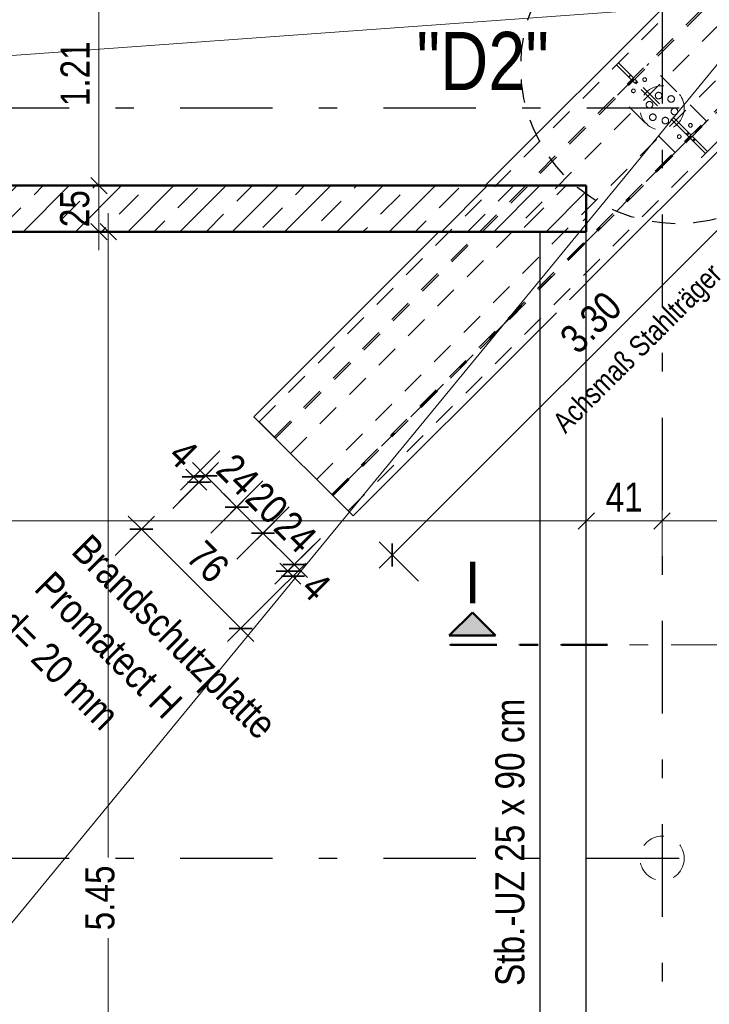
# Model space of a CAD drawing. Header units: millimetres. Extents: x 0 to 102, y -15 to 47.
# Tile 90 of 103: x 45.07 to 48.8, y 31.43 to 36.76. Entities that reach past the tile are written whole.
import ezdxf

# ---------------------------------------------------------------- set-up
doc = ezdxf.new("R2010")
doc.units = ezdxf.units.MM
for name, pattern in [('DASHDOT', [1, 0.5, -0.25, 0, -0.25]), ('DASHDOTX2', [2, 1, -0.5, 0, -0.5]), ('HIDDEN', [0.375, 0.25, -0.125])]:
    doc.linetypes.add(name, pattern=pattern)
doc.layers.add('Achsen', color=7, linetype='Continuous', lineweight=20)
doc.layers.add('Schraffuren', color=7, linetype='Continuous', lineweight=20)
doc.styles.add('Arial', font='arial.ttf')
doc.styles.add('Arial Narrow', font='ARIALN.TTF')
doc.dimstyles.new('Arch_Strakon_dimstyle', dxfattribs={"dimtxt": 15.75, "dimasz": 1, "dimexe": 1.25, "dimexo": 0.0625, "dimgap": 1, "dimtad": 0, "dimzin": 12, "dimdsep": 46, "dimtxsty": 'Arial Narrow', "dimblk": 'Arrowhead_Tick', "dimsah": 1, "dimcen": 0, "dimse1": 1, "dimse2": 1, "dimclrd": 6, "dimclrt": 2, "dimazin": 0, "dimtfac": 1, "dimtdec": 4, "dimtmove": 0, "dimatfit": 3, "dimldrblk": 'NONE', "dimfxl": 1, "dimtvp": 1, "dimtolj": 1, "dimtzin": 0, "dimlwd": 13, "dimarcsym": 2})

# ---------------------------------------------------------------- blocks, each defined once
blk = doc.blocks.new('Arrowhead_Tick')
at = {"color": 0, "linetype": 'Continuous', "lineweight": -2}
for p, q in [((0, 20), (0, -10)), ((-1, 0), (0, 0)), ((10, 0), (0, 0))]:
    blk.add_line(p, q, dxfattribs=at)
at = {"color": 2, "linetype": 'Continuous', "lineweight": 35}
blk.add_line((4.42, 4.42), (-4.42, -4.42), dxfattribs=at)
blk = doc.blocks.new('*D70')
at = {"layer": 'Achsen', "color": 6, "linetype": 'Continuous', "lineweight": 13}
for p, q in [((45.55, 35.6045), (45.55, 32.2287)), ((45.55, 30.1745), (45.55, 31.7919))]:
    blk.add_line(p, q, dxfattribs=at)
at = {"layer": 'Defpoints', "color": 0}
for p in [(45.55, 35.6145), (48.1357, 35.6145), (48.1359, 30.1645)]:
    blk.add_point(p, dxfattribs=at)
at = {"layer": 'Achsen', "color": 6, "lineweight": 13, "xscale": 0.01, "yscale": 0.01, "zscale": 0.01}
for p, rotation in [((45.55, 35.6145), 90), ((45.55, 30.1645), 270)]:
    blk.add_blockref('Arrowhead_Tick', p, dxfattribs=dict(at, rotation=rotation))
at = {"layer": 'Achsen', "color": 2, "lineweight": 35, "insert": (45.5059, 32.0103), "char_height": 0.1575, "attachment_point": 5, "rotation": 90, "style": 'Arial Narrow'}
blk.add_mtext('\\A1;5.45', dxfattribs=at)
blk = doc.blocks.new('_None')
blk = doc.blocks.new('*D71')
at = {"layer": 'Achsen', "color": 6, "linetype": 'Continuous', "lineweight": 13}
blk.add_line((45.5, 35.6245), (45.5, 35.8545), dxfattribs=at)
at = {"layer": 'Defpoints', "color": 0}
for p in [(45.5, 35.8645), (48.1357, 35.8645), (48.1357, 35.6145)]:
    blk.add_point(p, dxfattribs=at)
at = {"layer": 'Achsen', "color": 6, "lineweight": 13, "xscale": 0.01, "yscale": 0.01, "zscale": 0.01}
for p, rotation in [((45.5, 35.8645), 90), ((45.5, 35.6145), 270)]:
    blk.add_blockref('Arrowhead_Tick', p, dxfattribs=dict(at, rotation=rotation))
at = {"layer": 'Achsen', "color": 2, "lineweight": 35, "insert": (45.3696, 35.7395), "char_height": 0.1575, "attachment_point": 5, "rotation": 90, "style": 'Arial Narrow'}
blk.add_mtext('\\A1;25', dxfattribs=at)
blk = doc.blocks.new('*D72')
at = {"layer": 'Achsen', "color": 6, "linetype": 'Continuous', "lineweight": 13}
blk.add_line((45.5, 35.8745), (45.5, 37.0645), dxfattribs=at)
at = {"layer": 'Defpoints', "color": 0}
for p in [(45.5, 37.0745), (50.9136, 37.0745), (48.1357, 35.8645)]:
    blk.add_point(p, dxfattribs=at)
at = {"layer": 'Achsen', "color": 6, "lineweight": 13, "xscale": 0.01, "yscale": 0.01, "zscale": 0.01}
for p, rotation in [((45.5, 37.0745), 90), ((45.5, 35.8645), 270)]:
    blk.add_blockref('Arrowhead_Tick', p, dxfattribs=dict(at, rotation=rotation))
at = {"layer": 'Achsen', "color": 2, "lineweight": 35, "insert": (45.3709, 36.4695), "char_height": 0.1575, "attachment_point": 5, "rotation": 90, "style": 'Arial Narrow'}
blk.add_mtext('\\A1;1.21', dxfattribs=at)
blk = doc.blocks.new('*D77')
at = {"layer": 'Achsen', "color": 6, "linetype": 'Continuous', "lineweight": 13}
blk.add_line((35.2907, 34.05), (48.1257, 34.05), dxfattribs=at)
at = {"layer": 'Defpoints', "color": 0}
for p in [(35.2807, 35.8645), (48.1357, 35.6145), (48.1357, 34.05)]:
    blk.add_point(p, dxfattribs=at)
at = {"layer": 'Achsen', "color": 6, "lineweight": 13, "xscale": 0.01, "yscale": 0.01, "zscale": 0.01}
blk.add_blockref('Arrowhead_Tick', (48.1357, 34.05), dxfattribs=at)
at = {"layer": 'Achsen', "color": 6, "lineweight": 13, "xscale": 0.01, "yscale": 0.01, "zscale": 0.01, "rotation": 180}
blk.add_blockref('Arrowhead_Tick', (35.2807, 34.05), dxfattribs=at)
at = {"layer": 'Achsen', "color": 2, "lineweight": 35, "insert": (41.7082, 34.1804), "char_height": 0.1575, "attachment_point": 5, "style": 'Arial Narrow'}
blk.add_mtext('\\A1;12.85{\\A1;\\H.6x;\\S5;}', dxfattribs=at)
blk = doc.blocks.new('*D78')
at = {"layer": 'Achsen', "color": 6, "linetype": 'Continuous', "lineweight": 13}
blk.add_line((48.1457, 34.05), (48.5357, 34.05), dxfattribs=at)
at = {"layer": 'Defpoints', "color": 0}
for p in [(48.5457, 39.0086), (48.1357, 35.6145), (48.5457, 34.05)]:
    blk.add_point(p, dxfattribs=at)
at = {"layer": 'Achsen', "color": 6, "lineweight": 13, "xscale": 0.01, "yscale": 0.01, "zscale": 0.01}
blk.add_blockref('Arrowhead_Tick', (48.5457, 34.05), dxfattribs=at)
at = {"layer": 'Achsen', "color": 6, "lineweight": 13, "xscale": 0.01, "yscale": 0.01, "zscale": 0.01, "rotation": 180}
blk.add_blockref('Arrowhead_Tick', (48.1357, 34.05), dxfattribs=at)
at = {"layer": 'Achsen', "color": 2, "lineweight": 35, "insert": (48.3407, 34.1791), "char_height": 0.1575, "attachment_point": 5, "style": 'Arial Narrow'}
blk.add_mtext('\\A1;41', dxfattribs=at)
blk = doc.blocks.new('*D79')
at = {"layer": 'Achsen', "color": 6, "linetype": 'Continuous', "lineweight": 13}
blk.add_line((48.5557, 34.05), (49.3257, 34.05), dxfattribs=at)
at = {"layer": 'Defpoints', "color": 0}
for p in [(48.5457, 39.0086), (49.3357, 39.0086), (49.3357, 34.05)]:
    blk.add_point(p, dxfattribs=at)
at = {"layer": 'Achsen', "color": 6, "lineweight": 13, "xscale": 0.01, "yscale": 0.01, "zscale": 0.01}
blk.add_blockref('Arrowhead_Tick', (49.3357, 34.05), dxfattribs=at)
at = {"layer": 'Achsen', "color": 6, "lineweight": 13, "xscale": 0.01, "yscale": 0.01, "zscale": 0.01, "rotation": 180}
blk.add_blockref('Arrowhead_Tick', (48.5457, 34.05), dxfattribs=at)
at = {"layer": 'Achsen', "color": 2, "lineweight": 35, "insert": (48.9407, 34.1804), "char_height": 0.1575, "attachment_point": 5, "style": 'Arial Narrow'}
blk.add_mtext('\\A1;79', dxfattribs=at)
blk = doc.blocks.new('*D116')
at = {"layer": 'Achsen', "color": 6, "linetype": 'Continuous', "lineweight": 13}
blk.add_line((49.85, 30.1745), (49.85, 35.6045), dxfattribs=at)
at = {"layer": 'Defpoints', "color": 0}
for p in [(48.1357, 35.6145), (49.85, 35.6145), (47.8859, 30.1645)]:
    blk.add_point(p, dxfattribs=at)
at = {"layer": 'Achsen', "color": 6, "lineweight": 13, "xscale": 0.01, "yscale": 0.01, "zscale": 0.01}
for p, rotation in [((49.85, 35.6145), 90), ((49.85, 30.1645), 270)]:
    blk.add_blockref('Arrowhead_Tick', p, dxfattribs=dict(at, rotation=rotation))
at = {"layer": 'Achsen', "color": 2, "lineweight": 35, "insert": (49.7199, 32.8895), "char_height": 0.1575, "attachment_point": 5, "rotation": 90, "style": 'Arial Narrow'}
blk.add_mtext('\\A1;5.45', dxfattribs=at)
blk = doc.blocks.new('*D117')
at = {"layer": 'Achsen', "color": 6, "linetype": 'Continuous', "lineweight": 13}
blk.add_line((49.85, 35.6245), (49.85, 35.8545), dxfattribs=at)
at = {"layer": 'Defpoints', "color": 0}
for p in [(48.1357, 35.8645), (49.85, 35.8645), (48.1357, 35.6145)]:
    blk.add_point(p, dxfattribs=at)
at = {"layer": 'Achsen', "color": 6, "lineweight": 13, "xscale": 0.01, "yscale": 0.01, "zscale": 0.01}
for p, rotation in [((49.85, 35.8645), 90), ((49.85, 35.6145), 270)]:
    blk.add_blockref('Arrowhead_Tick', p, dxfattribs=dict(at, rotation=rotation))
at = {"layer": 'Achsen', "color": 2, "lineweight": 35, "insert": (49.7196, 35.7395), "char_height": 0.1575, "attachment_point": 5, "rotation": 90, "style": 'Arial Narrow'}
blk.add_mtext('\\A1;25', dxfattribs=at)
blk = doc.blocks.new('*D118')
at = {"layer": 'Achsen', "color": 6, "linetype": 'Continuous', "lineweight": 13}
blk.add_line((50.7, 19.7145), (50.7, 35.8545), dxfattribs=at)
at = {"layer": 'Defpoints', "color": 0}
for p in [(48.1357, 35.8645), (50.7, 35.8645), (48.1355, 19.7045)]:
    blk.add_point(p, dxfattribs=at)
at = {"layer": 'Achsen', "color": 6, "lineweight": 13, "xscale": 0.01, "yscale": 0.01, "zscale": 0.01}
for p, rotation in [((50.7, 35.8645), 90), ((50.7, 19.7045), 270)]:
    blk.add_blockref('Arrowhead_Tick', p, dxfattribs=dict(at, rotation=rotation))
at = {"layer": 'Achsen', "color": 2, "lineweight": 35, "insert": (50.5696, 27.7845), "char_height": 0.1575, "attachment_point": 5, "rotation": 90, "style": 'Arial Narrow'}
blk.add_mtext('\\A1;16.16', dxfattribs=at)
blk = doc.blocks.new('*D391')
at = {"layer": 'Achsen', "color": 6, "linetype": 'Continuous', "lineweight": 13}
for p, q in [((46.0052, 34.2951), (45.9981, 34.3022)), ((46.0123, 34.288), (46.0409, 34.2595)), ((46.0479, 34.2524), (46.055, 34.2453))]:
    blk.add_line(p, q, dxfattribs=at)
at = {"layer": 'Defpoints', "color": 0}
for p in [(46.3381, 34.6139), (46.3667, 34.5854), (46.0409, 34.2595)]:
    blk.add_point(p, dxfattribs=at)
at = {"layer": 'Achsen', "color": 6, "lineweight": 13, "xscale": 0.01, "yscale": 0.01, "zscale": 0.01}
for p, rotation in [((46.0123, 34.288), 315.0066009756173), ((46.0409, 34.2595), 135.0066009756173)]:
    blk.add_blockref('Arrowhead_Tick', p, dxfattribs=dict(at, rotation=rotation))
at = {"layer": 'Achsen', "color": 2, "lineweight": 35, "insert": (45.9569, 34.4142), "char_height": 0.1575, "attachment_point": 5, "rotation": 315.0066, "style": 'Arial Narrow'}
blk.add_mtext('\\A1;4', dxfattribs=at)
blk = doc.blocks.new('*D392')
at = {"layer": 'Achsen', "color": 6, "linetype": 'Continuous', "lineweight": 13}
blk.add_line((46.0833, 34.2878), (46.2389, 34.1322), dxfattribs=at)
at = {"layer": 'Defpoints', "color": 0}
for p in [(46.3667, 34.5854), (46.5364, 34.4157), (46.2459, 34.1251)]:
    blk.add_point(p, dxfattribs=at)
at = {"layer": 'Achsen', "color": 6, "lineweight": 13, "xscale": 0.01, "yscale": 0.01, "zscale": 0.01}
for p, rotation in [((46.0762, 34.2948), 135.0066009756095), ((46.2459, 34.1251), 315.0066009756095)]:
    blk.add_blockref('Arrowhead_Tick', p, dxfattribs=dict(at, rotation=rotation))
at = {"layer": 'Achsen', "color": 2, "lineweight": 35, "insert": (46.2523, 34.3013), "char_height": 0.1575, "attachment_point": 5, "rotation": 315.0066, "style": 'Arial Narrow'}
blk.add_mtext('\\A1;24', dxfattribs=at)
blk = doc.blocks.new('*D393')
at = {"layer": 'Achsen', "color": 6, "linetype": 'Continuous', "lineweight": 13}
blk.add_line((46.253, 34.1181), (46.38, 33.9911), dxfattribs=at)
at = {"layer": 'Defpoints', "color": 0}
for p in [(46.5364, 34.4157), (46.6775, 34.2745), (46.3871, 33.984)]:
    blk.add_point(p, dxfattribs=at)
at = {"layer": 'Achsen', "color": 6, "lineweight": 13, "xscale": 0.01, "yscale": 0.01, "zscale": 0.01}
for p, rotation in [((46.2459, 34.1251), 135.0066009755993), ((46.3871, 33.984), 315.0066009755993)]:
    blk.add_blockref('Arrowhead_Tick', p, dxfattribs=dict(at, rotation=rotation))
at = {"layer": 'Achsen', "color": 2, "lineweight": 35, "insert": (46.4087, 34.1468), "char_height": 0.1575, "attachment_point": 5, "rotation": 315.0066, "style": 'Arial Narrow'}
blk.add_mtext('\\A1;20', dxfattribs=at)
blk = doc.blocks.new('*D394')
at = {"layer": 'Achsen', "color": 6, "linetype": 'Continuous', "lineweight": 13}
blk.add_line((46.3942, 33.977), (46.5497, 33.8214), dxfattribs=at)
at = {"layer": 'Defpoints', "color": 0}
for p in [(46.6775, 34.2745), (46.8472, 34.1048), (46.5568, 33.8143)]:
    blk.add_point(p, dxfattribs=at)
at = {"layer": 'Achsen', "color": 6, "lineweight": 13, "xscale": 0.01, "yscale": 0.01, "zscale": 0.01}
for p, rotation in [((46.3871, 33.984), 135.0066009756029), ((46.5568, 33.8143), 315.0066009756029)]:
    blk.add_blockref('Arrowhead_Tick', p, dxfattribs=dict(at, rotation=rotation))
at = {"layer": 'Achsen', "color": 2, "lineweight": 35, "insert": (46.5632, 33.9905), "char_height": 0.1575, "attachment_point": 5, "rotation": 315.0066, "style": 'Arial Narrow'}
blk.add_mtext('\\A1;24', dxfattribs=at)
blk = doc.blocks.new('*D395')
at = {"layer": 'Achsen', "color": 6, "linetype": 'Continuous', "lineweight": 13}
for p, q in [((46.5144, 33.786), (46.5073, 33.7931)), ((46.5215, 33.779), (46.5494, 33.751)), ((46.5565, 33.7439), (46.5636, 33.7369))]:
    blk.add_line(p, q, dxfattribs=at)
at = {"layer": 'Defpoints', "color": 0}
for p in [(46.8472, 34.1048), (46.8752, 34.0768), (46.5494, 33.751)]:
    blk.add_point(p, dxfattribs=at)
at = {"layer": 'Achsen', "color": 6, "lineweight": 13, "xscale": 0.01, "yscale": 0.01, "zscale": 0.01}
for p, rotation in [((46.5215, 33.779), 315.0066009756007), ((46.5494, 33.751), 135.0066009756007)]:
    blk.add_blockref('Arrowhead_Tick', p, dxfattribs=dict(at, rotation=rotation))
at = {"layer": 'Achsen', "color": 2, "lineweight": 35, "insert": (46.6756, 33.6956), "char_height": 0.1575, "attachment_point": 5, "rotation": 315.0066, "style": 'Arial Narrow'}
blk.add_mtext('\\A1;4', dxfattribs=at)
blk = doc.blocks.new('*D396')
at = {"layer": 'Achsen', "color": 6, "linetype": 'Continuous', "lineweight": 13}
blk.add_line((45.7365, 33.9981), (46.2596, 33.4752), dxfattribs=at)
at = {"layer": 'Defpoints', "color": 0}
for p in [(46.3381, 34.6139), (46.8752, 34.0768), (46.2666, 33.4681)]:
    blk.add_point(p, dxfattribs=at)
at = {"layer": 'Achsen', "color": 6, "lineweight": 13, "xscale": 0.01, "yscale": 0.01, "zscale": 0.01}
for p, rotation in [((45.7295, 34.0052), 135.0066009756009), ((46.2666, 33.4681), 315.0066009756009)]:
    blk.add_blockref('Arrowhead_Tick', p, dxfattribs=dict(at, rotation=rotation))
at = {"layer": 'Achsen', "color": 2, "lineweight": 35, "insert": (46.0903, 33.8289), "char_height": 0.1575, "attachment_point": 5, "rotation": 315.0066, "style": 'Arial Narrow'}
blk.add_mtext('\\A1;76', dxfattribs=at)
blk = doc.blocks.new('*D439')
at = {"color": 6, "linetype": 'Continuous', "lineweight": 13}
blk.add_line((32.2, 35.6245), (32.2, 36.2745), dxfattribs=at)
at = {"layer": 'Defpoints', "color": 0}
for p in [(32.2, 36.2845), (50.9136, 36.2845), (48.1357, 35.6145)]:
    blk.add_point(p, dxfattribs=at)
at = {"color": 6, "lineweight": 13, "xscale": 0.01, "yscale": 0.01, "zscale": 0.01}
for p, rotation in [((32.2, 36.2845), 90), ((32.2, 35.6145), 270)]:
    blk.add_blockref('Arrowhead_Tick', p, dxfattribs=dict(at, rotation=rotation))
at = {"color": 2, "lineweight": 35, "insert": (32.0696, 35.9495), "char_height": 0.1575, "attachment_point": 5, "rotation": 90, "style": 'Arial Narrow'}
blk.add_mtext('\\A1;67', dxfattribs=at)
blk = doc.blocks.new('*D443')
at = {"color": 6, "linetype": 'Continuous', "lineweight": 13}
blk.add_line((49.85, 35.8745), (49.85, 36.2745), dxfattribs=at)
at = {"layer": 'Defpoints', "color": 0}
for p in [(49.85, 36.2845), (50.9136, 36.2845), (48.1357, 35.8645)]:
    blk.add_point(p, dxfattribs=at)
at = {"color": 6, "lineweight": 13, "xscale": 0.01, "yscale": 0.01, "zscale": 0.01}
for p, rotation in [((49.85, 36.2845), 90), ((49.85, 35.8645), 270)]:
    blk.add_blockref('Arrowhead_Tick', p, dxfattribs=dict(at, rotation=rotation))
at = {"color": 2, "lineweight": 35, "insert": (49.7209, 36.0745), "char_height": 0.1575, "attachment_point": 5, "rotation": 90, "style": 'Arial Narrow'}
blk.add_mtext('\\A1;42', dxfattribs=at)
blk = doc.blocks.new('*D569')
at = {"color": 6, "linetype": 'Continuous', "lineweight": 13}
blk.add_line((47.0935, 33.8727), (49.4122, 36.1914), dxfattribs=at)
at = {"layer": 'Defpoints', "color": 0}
for p in [(49.096, 36.5218), (49.4193, 36.1985), (46.8752, 34.0768)]:
    blk.add_point(p, dxfattribs=at)
at = {"color": 6, "lineweight": 13, "xscale": 0.01, "yscale": 0.01, "zscale": 0.01}
for p, rotation in [((49.4193, 36.1985), 45), ((47.0864, 33.8656), 225)]:
    blk.add_blockref('Arrowhead_Tick', p, dxfattribs=dict(at, rotation=rotation))
at = {"color": 2, "lineweight": 35, "insert": (48.1607, 35.1243), "char_height": 0.1575, "attachment_point": 5, "rotation": 45, "style": 'Arial Narrow'}
blk.add_mtext('\\A1;3.30', dxfattribs=at)

msp = doc.modelspace()

# ---------------------------------------------------------------- hatches: boundary and pattern name
at = {"lineweight": 13, "true_color": 0x0000ff}
msp.add_hatch(color=5, dxfattribs=at).paths.add_polyline_path([(47.5200243, 33.5544245), (47.3950243, 33.4294245), (47.6450243, 33.4294245)])
at = {"layer": 'Schraffuren', "lineweight": 13}
h = msp.add_hatch(dxfattribs=at)
h.set_pattern_fill('bB', color=6, scale=0.01, angle=45, style=0, pattern_type=2)
h.set_pattern_definition([(45, (0, 0), (-0.14142136, 0.14142136), [0.15, -0.1]), (45, (-0.07071, 0.07071), (-0.14142136, 0.14142136), [])])
h.paths.add_polyline_path([(48.1356918, 35.6144708), (36.5806918, 35.6144708), (36.5806918, 35.8644748), (48.1356918, 35.8644708)])

# ---------------------------------------------------------------- linework, layer by layer
at = {"color": 6, "linetype": 'HIDDEN', "lineweight": 13, "ltscale": 0.5}
for p, q in [((46.3666787, 34.585359), (48.6152171, 36.8344155)), ((46.4479777, 34.5040234), (48.7778517, 36.8344342)), ((46.4550496, 34.4969531), (48.7919938, 36.8344359)), ((46.5363844, 34.4156533), (48.9546284, 36.8344546)), ((46.6775155, 34.2745222), (49.0960463, 36.693053)), ((46.7588328, 34.1932049), (49.0960463, 36.5304184)), ((46.7659038, 34.1861339), (49.0960463, 36.5162763)), ((48.2998221, 36.518439), (48.3104288, 36.5290456)), ((48.3666039, 36.4516573), (48.2998221, 36.518439)), ((48.3047992, 36.3543542), (48.4745048, 36.5240599)), ((48.3772105, 36.4622639), (48.3104288, 36.5290456)), ((48.7856318, 36.2129329), (48.4745048, 36.5240599)), ((48.3655831, 36.4526781), (48.3761897, 36.4632847)), ((48.3666039, 36.4516573), (48.3772105, 36.4622639)), ((48.3811394, 36.4371218), (48.3666039, 36.4516573)), ((48.391746, 36.4477284), (48.3772105, 36.4622639)), ((48.3811394, 36.4371218), (48.391746, 36.4477284)), ((48.3882105, 36.4300507), (48.3988171, 36.4406573)), ((48.4098171, 36.4296573), (48.3988171, 36.4406573)), ((48.3992105, 36.4190507), (48.3882105, 36.4300507)), ((48.3992105, 36.4190507), (48.4098171, 36.4296573)), ((48.6809766, 36.1372846), (48.3992105, 36.4190507)), ((48.4037668, 36.4144943), (48.4143734, 36.4251009)), ((48.6915832, 36.1478912), (48.4098171, 36.4296573)), ((46.8472211, 34.1048166), (49.0960463, 36.3536417)), ((48.6159262, 36.0432272), (48.3047992, 36.3543542)), ((48.6159262, 36.0432272), (48.7856318, 36.2129329)), ((48.6764202, 36.141841), (48.6870268, 36.1524476)), ((48.6809766, 36.1372846), (48.6915832, 36.1478912)), ((48.6919766, 36.1262846), (48.6809766, 36.1372846)), ((48.7025832, 36.1368912), (48.6915832, 36.1478912)), ((48.7206542, 36.1188201), (48.7096542, 36.1298201)), ((48.7100476, 36.1082135), (48.6990476, 36.1192135)), ((48.7803649, 36.0378963), (48.7100476, 36.1082135)), ((48.7100753, 36.1082412), (48.7206819, 36.1188478)), ((48.7146317, 36.1036849), (48.7252383, 36.1142915)), ((48.7909715, 36.0485029), (48.7206542, 36.1188201)), ((47.8858675, 35.0874945), (48.1358675, 35.3374945))]:
    msp.add_line(p, q, dxfattribs=at)
at = {"color": 9, "linetype": 'DASHDOT', "lineweight": 0, "ltscale": 0.5}
for p, q in [((46.7631539, 34.1888838), (49.0960463, 36.5217762)), ((47.3950243, 33.3794245), (49.8192615, 33.3794245))]:
    msp.add_line(p, q, dxfattribs=at)
at = {"color": 4, "linetype": 'Continuous', "lineweight": 50}
for p, q in [((48.1356918, 35.8644792), (36.5806918, 35.8644748)), ((48.1356918, 35.6144708), (48.1356918, 35.8644708)), ((48.1356918, 35.6144708), (36.5806918, 35.6144708))]:
    msp.add_line(p, q, dxfattribs=at)
at = {"color": 9, "linetype": 'Continuous', "lineweight": 0}
for p, q in [((47.5200243, 33.5544245), (47.3950243, 33.4294245)), ((47.6450243, 33.4294245), (47.5200243, 33.5544245)), ((47.3950243, 33.4294245), (47.6450243, 33.4294245))]:
    msp.add_line(p, q, dxfattribs=at)
at = {"color": 6, "linetype": 'HIDDEN', "lineweight": 13, "ltscale": 0.5}
for centre, radius in [((48.4519419, 36.4379142), 0.01), ((48.391009, 36.3769813), 0.01), ((48.5457097, 36.284471), 0.12), ((48.5271623, 36.3512584), 0.0178428), ((48.5947771, 36.333141), 0.0178428), ((48.4776648, 36.3017609), 0.0178428), ((48.6128944, 36.2655262), 0.0178428), ((48.4957821, 36.2341461), 0.0178428), ((48.5633969, 36.2160287), 0.0178428), ((48.6995502, 36.1903058), 0.01), ((48.6386174, 36.1293729), 0.01), ((48.5461097, 32.2244647), 0.12)]:
    msp.add_circle(centre, radius, dxfattribs=at)
at = {"layer": 'Achsen', "color": 3, "linetype": 'DASHDOTX2', "lineweight": 25, "ltscale": 0.5}
for p, q in [((48.5456957, 39.0086435), (48.5456957, 13.2571345)), ((5.2386957, 36.284471), (50.913591, 36.284471)), ((5.2386957, 32.224471), (50.913591, 32.224471))]:
    msp.add_line(p, q, dxfattribs=at)
at = {"layer": 'Achsen', "color": 5, "linetype": 'Continuous', "lineweight": 18}
for p, q in [((35.0306918, 19.7044708), (49.1260462, 36.8644743)), ((35.2806918, 35.8644743), (49.1260463, 36.8644737))]:
    msp.add_line(p, q, dxfattribs=at)
at = {"layer": 'Achsen', "color": 3, "linetype": 'Continuous', "lineweight": 25}
for p, q in [((47.5886437, 35.8644729), (48.5887951, 36.8646244)), ((48.1358675, 35.3374945), (49.1258963, 36.3275232)), ((46.3381042, 34.6139335), (47.3386437, 35.614473)), ((47.8858675, 30.1644613), (47.8858675, 35.6144729)), ((48.1358675, 35.6144708), (48.1356918, 35.6144708)), ((48.1358675, 30.1644646), (48.1358675, 35.6144729)), ((46.8752054, 34.0768323), (47.8858675, 35.0874945)), ((46.8752054, 34.0768323), (46.3381042, 34.6139335)), ((46.5363762, 34.4156452), (46.3666511, 34.5853313))]:
    msp.add_line(p, q, dxfattribs=at)
at = {"layer": 'Achsen', "color": 4, "linetype": 'Continuous', "lineweight": 50}
for p, q in [((47.3950243, 33.4294245), (47.5200243, 33.5544245)), ((47.5200243, 33.5544245), (47.6450243, 33.4294245)), ((47.6450243, 33.4294245), (47.3950243, 33.4294245))]:
    msp.add_line(p, q, dxfattribs=at)
at = {"layer": 'Achsen', "color": 4, "linetype": 'DASHDOT', "lineweight": 50, "ltscale": 0.5}
msp.add_line((48.2513774, 33.3794245), (47.3903061, 33.3794245), dxfattribs=at)
at = {"layer": 'Achsen', "color": 3, "linetype": 'HIDDEN', "lineweight": 25, "ltscale": 0.5}
msp.add_circle((48.631313, 36.5075822), 0.85, dxfattribs=at)

# ---------------------------------------------------------------- texts
at = {"color": 3, "lineweight": 25, "style": 'Arial Narrow'}
msp.add_text('Achsmaß Stahlträger', height=0.1125, rotation=45, dxfattribs=at).set_placement((48.0234226, 34.5182819))
at = {"color": 2, "lineweight": 35, "style": 'Arial Narrow'}
for s, p in [('Brandschutzplatte', (45.3431349, 33.8785908)), ('Promatect H', (45.1426701, 33.678126)), ('d= 20 mm', (44.9422053, 33.4776613))]:
    msp.add_text(s, height=0.1575, rotation=315, dxfattribs=at).set_placement(p)
at = {"color": 4, "lineweight": 50, "style": 'Arial'}
msp.add_text('I', height=0.225, dxfattribs=at).set_placement((47.4772743, 33.6044245))
at = {"layer": 'Achsen', "color": 1, "lineweight": 70, "style": 'Arial Narrow'}
msp.add_text('"D2"', height=0.315, dxfattribs=at).set_placement((47.2173126, 36.3808688))
at = {"layer": 'Achsen', "color": 2, "lineweight": 35, "style": 'Arial Narrow'}
msp.add_text('Stb.-UZ 25 x 90 cm', height=0.1575, rotation=90, dxfattribs=at).set_placement((47.8013461, 31.5339513))

# ---------------------------------------------------------------- dimensions: what is measured, and where the dimension line sits
at = {"lineweight": 35}
for base, p1, p2, angle, text, picture, middle in [((49.4193189, 36.1985036), (46.8752054, 34.0768323), (49.0960463, 36.5217762), 45, '3.30', '*D569', (48.2528727, 35.0320574)), ((32.2, 36.284471), (48.1356918, 35.6144708), (50.913591, 36.284471), 90, '67', '*D439', (32.2, 35.9494709)), ((49.85, 36.284471), (48.1356918, 35.8644792), (50.913591, 36.284471), 90, '42', '*D443', (49.85, 36.0744751))]:
    dim = msp.add_linear_dim(base=base, p1=p1, p2=p2, angle=angle, text=text, dimstyle='Arch_Strakon_dimstyle', override={"dimscale": 0.01, "dimtxt": 15.75, "dimasz": 1, "dimgap": 5, "dimtad": 1, "dimjust": 0, "dimtih": 0, "dimtoh": 0, "dimdec": 5, "dimdsep": 46, "dimtxsty": 'Arial Narrow', "dimclrd": 6, "dimclrt": 2, "dimtix": 1, "dimtofl": 255, "dimtmove": 0, "dimatfit": 2, "dimfxl": 0, "dimfxlon": 0, "dimtvp": 31.746032, "dimlwd": 13}, dxfattribs=at)
    dim.commit()
    dim.dimension.update_dxf_attribs({"geometry": picture, "text_midpoint": middle, "dimtype": 160})
at = {"layer": 'Achsen', "lineweight": 35}
for base, p1, p2, text, picture, middle in [((48.5456957, 34.05), (48.1356918, 35.6144708), (48.5456957, 39.0086435), '41', '*D78', (48.3406938, 34.05)), ((49.3356957, 34.05), (48.5456957, 39.0086435), (49.3356957, 39.0086435), '79', '*D79', (48.9406957, 34.05)), ((48.1356918, 34.05), (35.2806918, 35.8644743), (48.1356918, 35.6144708), '12.85{\\A1;\\H.6x;\\S5;}', '*D77', (41.7081918, 34.05))]:
    dim = msp.add_linear_dim(base=base, p1=p1, p2=p2, text=text, dimstyle='Arch_Strakon_dimstyle', override={"dimscale": 0.01, "dimtxt": 15.75, "dimasz": 1, "dimgap": 5, "dimtad": 1, "dimjust": 0, "dimtih": 0, "dimtoh": 0, "dimdec": 5, "dimdsep": 46, "dimtxsty": 'Arial Narrow', "dimclrd": 6, "dimclrt": 2, "dimtix": 1, "dimtofl": 255, "dimtmove": 0, "dimatfit": 2, "dimfxl": 0, "dimfxlon": 0, "dimtvp": 31.746032, "dimlwd": 13}, dxfattribs=at)
    dim.commit()
    dim.dimension.update_dxf_attribs({"geometry": picture, "text_midpoint": middle, "dimtype": 160})
for base, p1, p2, angle, text, override, picture, middle in [((45.5, 37.074471), (48.1356918, 35.8644792), (50.913591, 37.074471), 90, '1.21', {"dimscale": 0.01, "dimtxt": 15.75, "dimasz": 1, "dimgap": 5, "dimtad": 1, "dimjust": 0, "dimtih": 0, "dimtoh": 0, "dimdec": 5, "dimdsep": 46, "dimtxsty": 'Arial Narrow', "dimclrd": 6, "dimclrt": 2, "dimtix": 1, "dimtofl": 255, "dimtmove": 0, "dimatfit": 2, "dimfxl": 0, "dimfxlon": 0, "dimtvp": 31.746032, "dimlwd": 13}, '*D72', (45.5, 36.4694751)), ((45.5, 35.8644792), (48.1356918, 35.6144708), (48.1356918, 35.8644792), 90, '25', {"dimscale": 0.01, "dimtxt": 15.75, "dimasz": 1, "dimgap": 5, "dimtad": 1, "dimjust": 0, "dimtih": 0, "dimtoh": 0, "dimdec": 5, "dimdsep": 46, "dimtxsty": 'Arial Narrow', "dimclrd": 6, "dimclrt": 2, "dimtix": 1, "dimtofl": 255, "dimtmove": 0, "dimatfit": 2, "dimfxl": 0, "dimfxlon": 0, "dimtvp": 31.746032, "dimlwd": 13}, '*D71', (45.5, 35.739475)), ((50.7, 35.8644792), (48.1354615, 19.704471), (48.1356918, 35.8644792), 90, '16.16', {"dimscale": 0.01, "dimtxt": 15.75, "dimasz": 1, "dimgap": 5, "dimtad": 1, "dimjust": 0, "dimtih": 0, "dimtoh": 0, "dimdec": 5, "dimdsep": 46, "dimtxsty": 'Arial Narrow', "dimclrd": 6, "dimclrt": 2, "dimtix": 1, "dimtofl": 255, "dimtmove": 0, "dimatfit": 2, "dimfxl": 0, "dimfxlon": 0, "dimtvp": 31.746032, "dimlwd": 13}, '*D118', (50.7, 27.7844751)), ((49.85, 35.8644792), (48.1356918, 35.6144708), (48.1356918, 35.8644792), 90, '25', {"dimscale": 0.01, "dimtxt": 15.75, "dimasz": 1, "dimgap": 5, "dimtad": 1, "dimjust": 0, "dimtih": 0, "dimtoh": 0, "dimdec": 5, "dimdsep": 46, "dimtxsty": 'Arial Narrow', "dimclrd": 6, "dimclrt": 2, "dimtix": 1, "dimtofl": 255, "dimtmove": 0, "dimatfit": 2, "dimfxl": 0, "dimfxlon": 0, "dimtvp": 31.746032, "dimlwd": 13}, '*D117', (49.85, 35.739475)), ((45.55, 35.6144708), (48.1358675, 30.1644646), (48.1356918, 35.6144708), 90, '5.45', {"dimscale": 0.01, "dimtxt": 15.75, "dimasz": 1, "dimgap": 5, "dimtad": 0, "dimjust": 0, "dimtih": 0, "dimtoh": 0, "dimdec": 5, "dimdsep": 46, "dimtxsty": 'Arial Narrow', "dimclrd": 6, "dimclrt": 2, "dimtix": 0, "dimtofl": 255, "dimtmove": 2, "dimatfit": 2, "dimfxl": 0, "dimfxlon": 0, "dimtvp": 31.746032, "dimlwd": 13}, '*D70', (45.5059093, 32.0103198)), ((49.85, 35.6144708), (47.8858675, 30.1644613), (48.1356918, 35.6144708), 90, '5.45', {"dimscale": 0.01, "dimtxt": 15.75, "dimasz": 1, "dimgap": 5, "dimtad": 1, "dimjust": 0, "dimtih": 0, "dimtoh": 0, "dimdec": 5, "dimdsep": 46, "dimtxsty": 'Arial Narrow', "dimclrd": 6, "dimclrt": 2, "dimtix": 1, "dimtofl": 255, "dimtmove": 0, "dimatfit": 2, "dimfxl": 0, "dimfxlon": 0, "dimtvp": 31.746032, "dimlwd": 13}, '*D116', (49.85, 32.889466)), ((46.2666343, 33.468121), (46.3381042, 34.6139335), (46.8752054, 34.0768323), 315.006601, '76', {"dimscale": 0.01, "dimtxt": 15.75, "dimasz": 1, "dimgap": 5, "dimtad": 1, "dimjust": 0, "dimtih": 0, "dimtoh": 0, "dimdec": 5, "dimdsep": 46, "dimtxsty": 'Arial Narrow', "dimclrd": 6, "dimclrt": 2, "dimtix": 1, "dimtofl": 255, "dimtmove": 0, "dimatfit": 2, "dimfxl": 0, "dimfxlon": 0, "dimtvp": 31.746032, "dimlwd": 13}, '*D396', (45.9980528, 33.7366406)), ((46.0408592, 34.2594643), (46.3381042, 34.6139335), (46.3666787, 34.585359), 315.006601, '4', {"dimscale": 0.01, "dimtxt": 15.75, "dimasz": 1, "dimgap": 5, "dimtad": 1, "dimjust": 0, "dimtih": 0, "dimtoh": 0, "dimdec": 5, "dimdsep": 46, "dimtxsty": 'Arial Narrow', "dimclrd": 6, "dimclrt": 2, "dimtix": 0, "dimtofl": 255, "dimtmove": 2, "dimatfit": 2, "dimfxl": 0, "dimfxlon": 0, "dimtvp": 31.746032, "dimlwd": 13}, '*D391', (45.9568562, 34.4141505)), ((46.2459356, 34.1251376), (46.3666787, 34.585359), (46.5363844, 34.4156533), 315.006601, '24', {"dimscale": 0.01, "dimtxt": 15.75, "dimasz": 1, "dimgap": 5, "dimtad": 1, "dimjust": 0, "dimtih": 0, "dimtoh": 0, "dimdec": 5, "dimdsep": 46, "dimtxsty": 'Arial Narrow', "dimclrd": 6, "dimclrt": 2, "dimtix": 1, "dimtofl": 255, "dimtmove": 0, "dimatfit": 2, "dimfxl": 0, "dimfxlon": 0, "dimtvp": 31.746032, "dimlwd": 13}, '*D392', (46.161073, 34.2099807)), ((46.387083, 33.9840228), (46.5363844, 34.4156533), (46.6775155, 34.2745222), 315.006601, '20', {"dimscale": 0.01, "dimtxt": 15.75, "dimasz": 1, "dimgap": 5, "dimtad": 1, "dimjust": 0, "dimtih": 0, "dimtoh": 0, "dimdec": 5, "dimdsep": 46, "dimtxsty": 'Arial Narrow', "dimclrd": 6, "dimclrt": 2, "dimtix": 1, "dimtofl": 255, "dimtmove": 0, "dimatfit": 2, "dimfxl": 0, "dimfxlon": 0, "dimtvp": 31.746032, "dimlwd": 13}, '*D393', (46.3165093, 34.0545802)), ((46.5568082, 33.8143367), (46.6775155, 34.2745222), (46.8472211, 34.1048166), 315.006601, '24', {"dimscale": 0.01, "dimtxt": 15.75, "dimasz": 1, "dimgap": 5, "dimtad": 1, "dimjust": 0, "dimtih": 0, "dimtoh": 0, "dimdec": 5, "dimdsep": 46, "dimtxsty": 'Arial Narrow', "dimclrd": 6, "dimclrt": 2, "dimtix": 1, "dimtofl": 255, "dimtmove": 0, "dimatfit": 2, "dimfxl": 0, "dimfxlon": 0, "dimtvp": 31.746032, "dimlwd": 13}, '*D394', (46.4719456, 33.8991797)), ((46.5494444, 33.7509963), (46.8472211, 34.1048166), (46.8752054, 34.0768323), 315.006601, '4', {"dimscale": 0.01, "dimtxt": 15.75, "dimasz": 1, "dimgap": 5, "dimtad": 1, "dimjust": 4, "dimtih": 0, "dimtoh": 0, "dimdec": 5, "dimdsep": 46, "dimtxsty": 'Arial Narrow', "dimclrd": 6, "dimclrt": 2, "dimtix": 0, "dimtofl": 255, "dimtmove": 2, "dimatfit": 2, "dimfxl": 0, "dimfxlon": 0, "dimtvp": 31.746032, "dimlwd": 13}, '*D395', (46.6755721, 33.6956001))]:
    dim = msp.add_linear_dim(base=base, p1=p1, p2=p2, angle=angle, text=text, dimstyle='Arch_Strakon_dimstyle', override=override, dxfattribs=at)
    dim.commit()
    dim.dimension.update_dxf_attribs({"geometry": picture, "text_midpoint": middle, "dimtype": 160})

doc.saveas('drawing.dxf')
